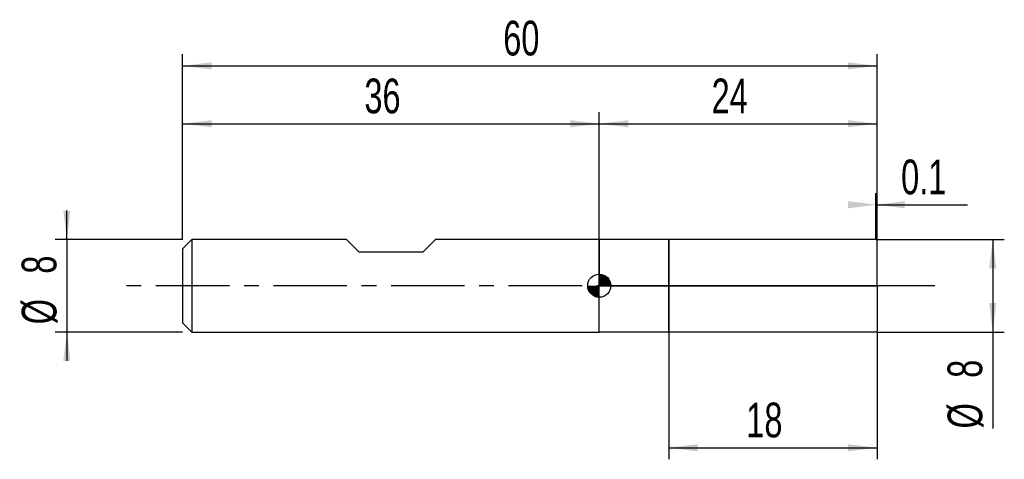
# Model space of a CAD drawing. Extents: x -14.1 to 71, y -15 to 23.
import ezdxf
from ezdxf.enums import TextEntityAlignment as Align

# ---------------------------------------------------------------- set-up
doc = ezdxf.new("R2010")
doc.units = 0
doc.linetypes.add('CENTER', pattern=[10.16, 6.35, -1.27, 1.27, -1.27])
doc.layers.get('0').update_dxf_attribs({"linetype": 'CONTINUOUS'})
for name, color, linetype in [('1', 4, 'CONTINUOUS'), ('2', 7, 'CONTINUOUS'), ('4', 2, 'CENTER'), ('CUT', 1, 'CONTINUOUS'), ('NOCUT', 7, 'CONTINUOUS'), ('SK1', 4, 'CONTINUOUS'), ('SK2', 7, 'CONTINUOUS'), ('SK4', 2, 'CENTER')]:
    doc.layers.add(name, color=color, linetype=linetype)
doc.dimstyles.new('SLDDIMSTYLE0', dxfattribs={"dimtxt": 3, "dimasz": 2.5, "dimexe": 0, "dimexo": 0.0625, "dimgap": 0.75, "dimtad": 1, "dimrnd": 1e-09, "dimzin": 12, "dimsah": 1, "dimcen": 0.09, "dimazin": 3, "dimtfac": 1, "dimtofl": 0, "dimtmove": 0, "dimatfit": 3})
doc.dimstyles.new('SLDDIMSTYLE1', dxfattribs={"dimtxt": 3, "dimasz": 2.5, "dimexe": 0, "dimexo": 0.0625, "dimgap": 0.75, "dimtad": 1, "dimrnd": 1e-09, "dimsah": 1, "dimcen": 0.09, "dimazin": 3, "dimtfac": 1, "dimtofl": 0, "dimtmove": 0, "dimatfit": 3})
doc.dimstyles.new('SLDDIMSTYLE2', dxfattribs={"dimtxt": 3, "dimasz": 2.5, "dimexe": 0, "dimexo": 0.0625, "dimgap": 0.75, "dimtad": 1, "dimrnd": 1e-09, "dimzin": 12, "dimsah": 1, "dimcen": 0.09, "dimazin": 3, "dimtfac": 1, "dimtmove": 0, "dimatfit": 3})

# ---------------------------------------------------------------- blocks, each defined once
blk = doc.blocks.new('_D')
at = {"layer": '2'}
for p, q in [((42, -4), (42, -15)), ((60, -4), (60, -15)), ((42, -14), (60, -14))]:
    blk.add_line(p, q, dxfattribs=at)
for points in [[(42, -14), (44.5, -14.31), (44.5, -13.69)], [(60, -14), (57.5, -13.69), (57.5, -14.31)]]:
    blk.add_solid(points, dxfattribs=at)
at = {"layer": '2', "width": 0.7}
blk.add_text('18', height=3, dxfattribs=at).set_placement((48.708, -14), align=Align.BOTTOM_LEFT)
blk = doc.blocks.new('_D_1')
at = {"layer": '2'}
for p, q in [((60, 4), (71, 4)), ((70, 4), (70, -4)), ((60, -4), (71, -4)), ((70, -4), (70, -12.333))]:
    blk.add_line(p, q, dxfattribs=at)
for points in [[(70, 4), (69.69, 1.5), (70.31, 1.5)], [(70, -4), (70.31, -1.5), (69.69, -1.5)]]:
    blk.add_solid(points, dxfattribs=at)
at = {"layer": '2', "width": 0.7}
for s, p in [('8', (69.992, -7.959)), ('%%c', (70, -12.333))]:
    blk.add_text(s, height=3, rotation=90, dxfattribs=at).set_placement(p, align=Align.BOTTOM_LEFT)
blk = doc.blocks.new('_D_2')
at = {"layer": '2'}
for p, q in [((59.9, 4), (59.9, 8)), ((60, 4), (60, 8)), ((59.9, 7), (60, 7)), ((60, 7), (67.815, 7))]:
    blk.add_line(p, q, dxfattribs=at)
for points in [[(60, 7), (57.5, 7.31), (57.5, 6.69)], [(59.9, 7), (62.4, 6.69), (62.4, 7.31)]]:
    blk.add_solid(points, dxfattribs=at)
at = {"layer": '2', "width": 0.7}
blk.add_text('0.1', height=3, dxfattribs=at).set_placement((62.085, 7), align=Align.BOTTOM_LEFT)
blk = doc.blocks.new('_D_3')
at = {"layer": 'SK2'}
for p, q in [((0, 4), (0, 20)), ((60, 4), (60, 20)), ((0, 19), (60, 19))]:
    blk.add_line(p, q, dxfattribs=at)
for points in [[(0, 19), (2.5, 18.69), (2.5, 19.31)], [(60, 19), (57.5, 19.31), (57.5, 18.69)]]:
    blk.add_solid(points, dxfattribs=at)
at = {"layer": 'SK2', "width": 0.7}
blk.add_text('60', height=3, dxfattribs=at).set_placement((27.708, 19), align=Align.BOTTOM_LEFT)
blk = doc.blocks.new('_D_4')
at = {"layer": 'SK2'}
for p, q in [((0, 4), (0, 15)), ((36, 4), (36, 15)), ((0, 14), (36, 14))]:
    blk.add_line(p, q, dxfattribs=at)
for points in [[(0, 14), (2.5, 13.69), (2.5, 14.31)], [(36, 14), (33.5, 14.31), (33.5, 13.69)]]:
    blk.add_solid(points, dxfattribs=at)
at = {"layer": 'SK2', "width": 0.7}
blk.add_text('36', height=3, dxfattribs=at).set_placement((15.708, 14), align=Align.BOTTOM_LEFT)
blk = doc.blocks.new('_D_5')
at = {"layer": 'SK2'}
for p, q in [((36, 0), (36, 15)), ((60, 0), (60, 15)), ((36, 14), (60, 14))]:
    blk.add_line(p, q, dxfattribs=at)
for points in [[(36, 14), (38.5, 13.69), (38.5, 14.31)], [(60, 14), (57.5, 14.31), (57.5, 13.69)]]:
    blk.add_solid(points, dxfattribs=at)
at = {"layer": 'SK2', "width": 0.7}
blk.add_text('24', height=3, dxfattribs=at).set_placement((45.708, 14), align=Align.BOTTOM_LEFT)
blk = doc.blocks.new('_D_6')
at = {"layer": 'SK2'}
for p, q in [((-10, 4), (-10, 6.5)), ((0, 4), (-11, 4)), ((-10, 4), (-10, -4)), ((0, -4), (-11, -4)), ((-10, -4), (-10, -6.5))]:
    blk.add_line(p, q, dxfattribs=at)
for points in [[(-10, 4), (-9.69, 6.5), (-10.31, 6.5)], [(-10, -4), (-10.31, -6.5), (-9.69, -6.5)]]:
    blk.add_solid(points, dxfattribs=at)
at = {"layer": 'SK2', "width": 0.7}
for s, p in [('8', (-10.008, 1.041)), ('%%c', (-10, -3.333))]:
    blk.add_text(s, height=3, rotation=90, dxfattribs=at).set_placement(p, align=Align.BOTTOM_LEFT)
blk = doc.blocks.new('*U9')
at = {"color": 0, "linetype": 'CONTINUOUS'}
for points in [[(0, 0), (0, 1), (0.195, 0)], [(0.195, 0), (0, 1), (0.195, 0.981)], [(0.195, 0), (0.195, 0.981), (0.383, 0)], [(0.383, 0), (0.195, 0.981), (0.383, 0.924)], [(0.383, 0), (0.383, 0.924), (0.556, 0)], [(0.556, 0), (0.383, 0.924), (0.556, 0.831)], [(0.556, 0), (0.556, 0.831), (0.707, 0)], [(0.707, 0), (0.556, 0.831), (0.707, 0.707)], [(0.707, 0), (0.707, 0.707), (0.831, 0)], [(0.831, 0), (0.707, 0.707), (0.831, 0.556)], [(0.831, 0), (0.831, 0.556), (0.924, 0)], [(0.924, 0), (0.831, 0.556), (0.924, 0.383)], [(0.924, 0), (0.924, 0.383), (0.981, 0)], [(0.981, 0), (0.924, 0.383), (0.981, 0.195)], [(0.981, 0), (0.981, 0.195), (1, 0)]]:
    blk.add_solid(points, dxfattribs=at)
blk = doc.blocks.new('*U10')
at = {"color": 0, "linetype": 'CONTINUOUS'}
for points in [[(-0.985, -0.174), (-1, 0), (-0.985, 0)], [(-0.985, -0.174), (-0.985, 0), (-0.94, -0.342)], [(-0.94, -0.342), (-0.985, 0), (-0.94, 0)], [(-0.94, -0.342), (-0.94, 0), (-0.866, -0.5)], [(-0.866, -0.5), (-0.94, 0), (-0.866, 0)], [(-0.866, -0.5), (-0.866, 0), (-0.766, -0.643)], [(-0.766, -0.643), (-0.866, 0), (-0.766, 0)], [(-0.766, -0.643), (-0.766, 0), (-0.643, -0.766)], [(-0.643, -0.766), (-0.766, 0), (-0.643, 0)], [(-0.643, -0.766), (-0.643, 0), (-0.5, -0.866)], [(-0.5, -0.866), (-0.643, 0), (-0.5, 0)], [(-0.5, -0.866), (-0.5, 0), (-0.342, -0.94)], [(-0.342, -0.94), (-0.5, 0), (-0.342, 0)], [(-0.342, -0.94), (-0.342, 0), (-0.174, -0.985)], [(-0.174, -0.985), (-0.342, 0), (-0.174, 0)], [(-0.174, -0.985), (-0.174, 0), (0, -1)], [(0, -1), (-0.174, 0), (0, 0)]]:
    blk.add_solid(points, dxfattribs=at)
blk = doc.blocks.new('SW_DOWELSYMBOL_0')
at = {"layer": 'SK1', "color": 0}
blk.add_circle((0, 0), 1, dxfattribs=at)
at = {"color": 0, "linetype": 'CONTINUOUS'}
for name in ['*U9', '*U10']:
    blk.add_blockref(name, (0, 0), dxfattribs=at)

msp = doc.modelspace()

# ---------------------------------------------------------------- linework, layer by layer
at = {"layer": '1'}
for p, q in [((42, 4), (36, 4)), ((36, 4), (36, 0)), ((59.9, 4), (42, 4)), ((42, 4), (42, 0)), ((42, 0), (42, 4)), ((60, 3.9), (59.9, 4)), ((60, 0), (60, 3.9)), ((36, -4), (36, 0)), ((42, -4), (42, 0)), ((42, 0), (42, -4)), ((60, 0), (60, -3.9)), ((42, -4), (36, -4)), ((59.9, -4), (42, -4)), ((60, -3.9), (59.9, -4))]:
    msp.add_line(p, q, dxfattribs=at)
at = {"layer": '4'}
msp.add_line((60, 0), (36, 0), dxfattribs=at)
at = {"layer": 'CUT'}
for p, q in [((59.9, 4), (42, 4)), ((42, 4), (42, 0)), ((60, 3.9), (59.9, 4)), ((60, 0), (60, 3.9)), ((42, 0), (60, 0))]:
    msp.add_line(p, q, dxfattribs=at)
at = {"layer": 'NOCUT'}
for p, q in [((42, 4), (36, 4)), ((36, 4), (36, 0)), ((42, 0), (42, 4)), ((36, 0), (42, 0))]:
    msp.add_line(p, q, dxfattribs=at)
at = {"layer": 'SK1'}
for p, q in [((0.8, 4), (0, 3.2)), ((14.15, 4), (0.8, 4)), ((0.8, 4), (0.8, -4)), ((15.25, 2.9), (14.15, 4)), ((21.85, 4), (20.75, 2.9)), ((36, 4), (21.85, 4)), ((0, 3.2), (0, 0)), ((20.75, 2.9), (15.25, 2.9)), ((0, 0), (0, -3.2)), ((0, -3.2), (0.8, -4)), ((0.8, -4), (36, -4))]:
    msp.add_line(p, q, dxfattribs=at)
msp.add_circle((36, 0), 1, dxfattribs=at)
at = {"layer": 'SK4'}
msp.add_line((65, 0), (-5, 0), dxfattribs=at)

# ---------------------------------------------------------------- block references
at = {"layer": 'SK1'}
msp.add_blockref('SW_DOWELSYMBOL_0', (36, 0), dxfattribs=at)

# ---------------------------------------------------------------- texts
at = {"layer": 'SK2', "width": 0.7}
msp.add_text('AP1', height=0.05, dxfattribs=at).set_placement((36, -0.018), align=Align.BOTTOM_LEFT)

# ---------------------------------------------------------------- dimensions: what is measured, and where the dimension line sits
at = {"layer": '2'}
for base, p1, p2, dimstyle, picture, middle in [((60, 7), (59.9, 4), (60, 4), 'SLDDIMSTYLE1', '_D_2', (64.95, 7)), ((60, -14), (42, -4), (60, -4), 'SLDDIMSTYLE0', '_D', (51, -14))]:
    dim = msp.add_linear_dim(base=base, p1=p1, p2=p2, dimstyle=dimstyle, dxfattribs=at)
    dim.commit()
    dim.dimension.update_dxf_attribs({"geometry": picture, "text_midpoint": middle, "dimtype": 160})
dim = msp.add_linear_dim(base=(70, -4), p1=(60, 4), p2=(60, -4), angle=90, text='%%c<>', dimstyle='SLDDIMSTYLE0', dxfattribs=at)
dim.commit()
dim.dimension.update_dxf_attribs({"geometry": '_D_1', "text_midpoint": (70, -9), "dimtype": 160})
at = {"layer": 'SK2'}
for base, p1, p2, picture, middle in [((60, 19), (0, 4), (60, 4), '_D_3', (30, 19)), ((36, 14), (0, 4), (36, 4), '_D_4', (18, 14)), ((60, 14), (36, 0), (60, 0), '_D_5', (48, 14))]:
    dim = msp.add_linear_dim(base=base, p1=p1, p2=p2, dimstyle='SLDDIMSTYLE0', dxfattribs=at)
    dim.commit()
    dim.dimension.update_dxf_attribs({"geometry": picture, "text_midpoint": middle, "dimtype": 160})
dim = msp.add_linear_dim(base=(-10, -4), p1=(0, 4), p2=(0, -4), angle=90, text='%%c<>', dimstyle='SLDDIMSTYLE2', dxfattribs=at)
dim.commit()
dim.dimension.update_dxf_attribs({"geometry": '_D_6', "text_midpoint": (-10, 0), "dimtype": 160})

doc.saveas('drawing.dxf')
